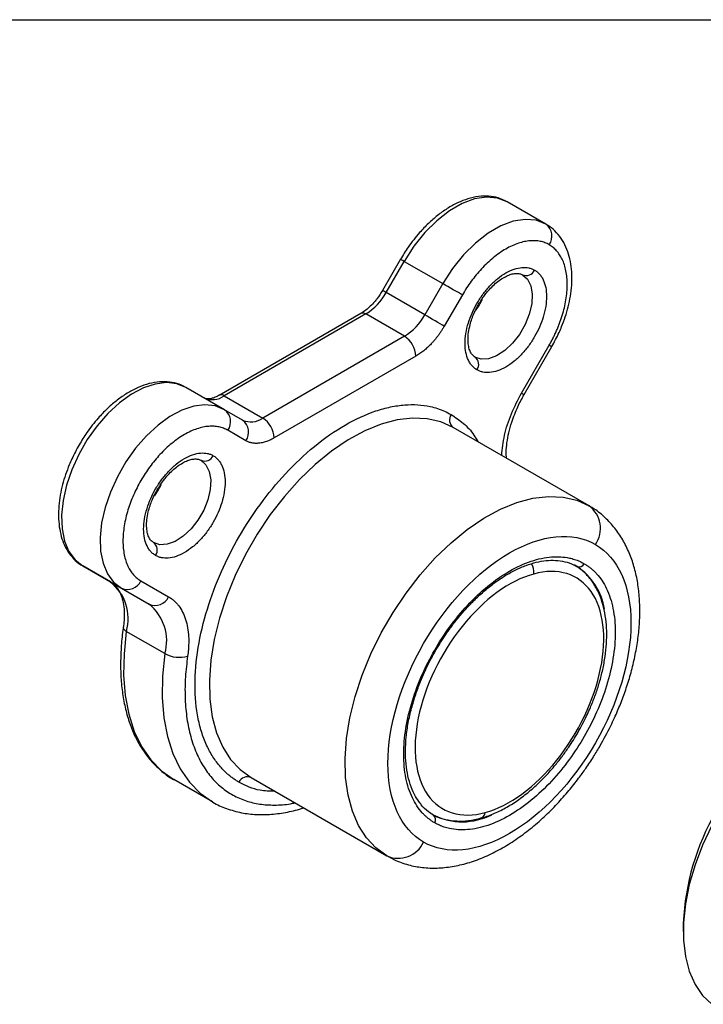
# Model space of a CAD drawing. Header units: millimetres. Extents: x 10 to 410, y 10 to 314.
# Tile 5 of 7: x 254 to 288, y 266 to 314. Entities that reach past the tile are written whole.
import ezdxf

# ---------------------------------------------------------------- set-up
doc = ezdxf.new("R2010")
doc.units = ezdxf.units.MM
doc.header["$LTSCALE"] = 1.5
doc.layers.add('TEXT', color=140, linetype='Continuous', lineweight=25)

msp = doc.modelspace()

# ---------------------------------------------------------------- linework, layer by layer
for p, q in [((280.062, 304.211), (278.152, 305.314)), ((272.87, 302.475), (271.976, 300.927)), ((272.159, 300.822), (273.053, 302.369)), ((273.053, 302.369), (274.962, 301.267)), ((274.962, 301.267), (274.068, 299.72)), ((274.068, 299.72), (272.159, 300.822)), ((275.928, 300.71), (275.034, 299.162)), ((270.909, 299.791), (263.896, 295.742)), ((271.159, 299.766), (264.146, 295.718)), ((273.068, 298.664), (271.159, 299.766)), ((273.068, 298.664), (266.055, 294.615)), ((278.858, 295.854), (280.228, 298.226)), ((278.985, 295.78), (280.355, 298.153)), ((273.634, 297.684), (266.621, 293.636)), ((264.162, 295.032), (262.253, 296.135)), ((264.146, 295.718), (266.055, 294.615)), ((265.055, 294.516), (264.162, 295.032)), ((265.221, 293.497), (264.328, 294.013)), ((282.199, 290.276), (275.481, 294.154)), ((257.153, 287.301), (259.062, 286.199)), ((258.523, 286.51), (257.153, 287.301)), ((258.523, 286.51), (260.432, 285.408)), ((260.028, 286.565), (261.397, 285.774)), ((259.062, 286.199), (260.432, 285.408)), ((261.214, 282.964), (259.305, 284.066)), ((263.562, 275.632), (261.653, 276.735)), ((265.481, 276.834), (272.199, 272.956)), ((286.856, 269.639), (286.856, 269.224))]:
    msp.add_line(p, q)
at = {"flags": 128}
for points in [[(278.153, 305.313), (277.671, 305.502), (277.127, 305.551), (276.536, 305.458), (275.917, 305.227), (275.288, 304.864), (274.669, 304.38), (274.079, 303.791), (273.534, 303.114), (273.053, 302.369)], [(280.062, 304.211), (279.58, 304.4), (279.036, 304.449), (278.445, 304.356), (277.826, 304.125), (277.198, 303.762), (276.579, 303.278), (275.988, 302.689), (275.443, 302.012), (274.962, 301.267)], [(273.053, 302.369), (272.989, 302.406), (272.936, 302.436), (272.898, 302.458), (272.876, 302.471), (272.87, 302.475)], [(278.899, 301.707), (279.146, 301.486), (279.31, 301.159), (279.383, 300.745), (279.358, 300.27), (279.239, 299.759), (279.032, 299.244), (278.749, 298.753), (278.406, 298.316), (278.024, 297.958), (277.624, 297.699), (277.23, 297.555), (276.864, 297.534), (276.549, 297.637)], [(275.928, 300.71), (275.839, 300.761), (275.731, 300.823), (275.61, 300.893), (275.479, 300.969), (275.344, 301.047), (275.209, 301.125), (275.08, 301.199), (274.962, 301.267)], [(272.159, 300.822), (272.095, 300.859), (272.043, 300.889), (272.005, 300.911), (271.983, 300.924), (271.976, 300.927)], [(275.034, 299.162), (274.945, 299.213), (274.838, 299.275), (274.717, 299.346), (274.586, 299.421), (274.45, 299.499), (274.315, 299.577), (274.187, 299.652), (274.068, 299.72)], [(280.228, 298.226), (280.295, 298.188), (280.338, 298.163), (280.354, 298.153), (280.355, 298.153)], [(262.253, 296.135), (261.798, 296.317), (261.287, 296.373), (260.732, 296.303), (260.149, 296.108), (259.554, 295.793), (258.963, 295.366), (258.392, 294.841), (257.857, 294.23), (257.372, 293.55), (256.951, 292.821), (256.605, 292.061), (256.343, 291.292), (256.173, 290.535), (256.1, 289.81), (256.124, 289.137), (256.246, 288.534), (256.463, 288.019), (256.768, 287.604), (257.153, 287.301)], [(278.858, 295.854), (278.925, 295.815), (278.968, 295.79), (278.985, 295.78), (278.985, 295.78)], [(264.162, 295.032), (263.707, 295.215), (263.196, 295.271), (262.641, 295.201), (262.058, 295.006), (261.463, 294.69), (260.872, 294.264), (260.301, 293.738), (259.766, 293.127), (259.281, 292.448), (258.86, 291.718), (258.514, 290.959), (258.252, 290.19), (258.082, 289.433), (258.009, 288.708), (258.033, 288.035), (258.156, 287.432), (258.372, 286.916), (258.677, 286.502), (259.062, 286.199)], [(275.481, 294.154), (274.867, 294.431), (274.193, 294.587), (273.469, 294.62), (272.705, 294.529), (271.911, 294.316), (271.097, 293.984), (270.275, 293.537), (269.456, 292.982), (268.651, 292.325), (267.87, 291.575), (267.125, 290.744), (266.425, 289.841), (265.78, 288.88), (265.199, 287.873), (264.689, 286.834), (264.257, 285.776), (263.91, 284.715), (263.651, 283.665), (263.485, 282.639), (263.413, 281.651), (263.437, 280.716), (263.556, 279.845), (263.769, 279.051), (264.073, 278.344), (264.463, 277.733), (264.934, 277.228), (265.481, 276.834)], [(262.999, 292.528), (263.246, 292.307), (263.41, 291.98), (263.483, 291.567), (263.458, 291.091), (263.339, 290.58), (263.132, 290.065), (262.849, 289.574), (262.506, 289.137), (262.124, 288.779), (261.724, 288.52), (261.33, 288.376), (260.964, 288.355), (260.649, 288.458)], [(272.199, 272.956), (271.652, 273.35), (271.18, 273.855), (270.79, 274.466), (270.486, 275.173), (270.274, 275.967), (270.154, 276.838), (270.131, 277.773), (270.202, 278.761), (270.368, 279.787), (270.627, 280.837), (270.975, 281.898), (271.406, 282.956), (271.916, 283.995), (272.498, 285.002), (273.143, 285.963), (273.843, 286.866), (274.588, 287.698), (275.368, 288.447), (276.174, 289.104), (276.993, 289.659), (277.815, 290.106), (278.629, 290.438), (279.423, 290.651), (280.187, 290.742), (280.911, 290.709), (281.584, 290.553), (282.199, 290.276)], [(259.305, 284.066), (259.243, 284.108), (259.196, 284.154), (259.167, 284.201), (259.157, 284.248), (259.158, 284.261)], [(259.305, 284.066), (259.19, 282.957), (259.172, 281.896), (259.252, 280.895), (259.429, 279.966), (259.7, 279.119), (260.063, 278.365), (260.512, 277.711), (261.045, 277.165), (261.653, 276.735)], [(261.214, 282.964), (261.099, 281.855), (261.082, 280.794), (261.161, 279.793), (261.338, 278.864), (261.609, 278.017), (261.972, 277.263), (262.422, 276.609), (262.954, 276.063), (263.562, 275.632)], [(288.265, 274.457), (287.812, 273.495), (287.441, 272.52), (287.157, 271.546), (286.965, 270.59), (286.868, 269.668), (286.868, 268.794), (286.965, 267.983), (287.157, 267.249), (287.441, 266.603), (287.812, 266.056), (288.265, 265.617)]]:
    msp.add_lwpolyline(points, dxfattribs=at)
for centre, radius, start, end in [((279.625, 303.617), 0.738, 324.8149, 53.6488), ((279.084, 302.13), 0.461, 246.3569, 335.1837), ((269.632, 302.214), 2.885, 301.9547, 331.1444), ((273.272, 302.242), 4.047, 325.4912, 334.5981), ((271.013, 299.562), 0.251, 54.3824, 114.3071), ((271.541, 301.112), 2.885, 301.9547, 331.1444), ((272.406, 297.628), 1.229, 2.6055, 57.3945), ((276.276, 297.266), 0.461, 324.8149, 53.6488), ((263.56, 296.535), 1.006, 245.686, 305.6182), ((263.999, 295.513), 0.252, 54.4137, 113.9483), ((263.725, 294.438), 0.738, 324.8149, 53.6488), ((275.754, 294.526), 0.461, 144.8149, 233.6488), ((265.469, 295.433), 1.006, 245.686, 305.6182), ((264.618, 293.922), 0.738, 324.8149, 53.6488), ((265.393, 293.58), 1.229, 2.6055, 57.3945), ((263.184, 292.951), 0.461, 246.3569, 335.1837), ((257.372, 293.063), 4.047, 325.4912, 334.5981), ((281.379, 289.162), 1.383, 324.8149, 53.6488), ((260.376, 288.087), 0.461, 324.8149, 53.6488), ((278.797, 287.026), 0.672, 349.5568, 35.0102), ((281.708, 287.529), 0.277, 246.3569, 335.1837), ((279.845, 284.651), 3.155, 9.3588, 56.2707), ((257.07, 284.698), 2.323, 344.2235, 51.2866), ((259.358, 286.875), 0.738, 246.3569, 335.1837), ((260.728, 286.084), 0.738, 246.3569, 335.1837), ((258.979, 283.596), 2.323, 344.2235, 51.2866), ((261.924, 284.266), 1.483, 241.4024, 286.1366), ((298.896, 269.091), 12.052, 122.6112, 177.3942), ((265.296, 276.411), 0.461, 66.3569, 155.1837), ((275.921, 277.863), 3.218, 243.7317, 297.0496), ((274.333, 274.755), 0.277, 324.8149, 53.6488), ((276.726, 275.142), 0.336, 289.9861, 353.4031), ((272.753, 274.223), 1.384, 246.3569, 335.1837)]:
    msp.add_arc(centre, radius, start, end)
for points, knots in [([(278.152, 305.314), (278.004, 305.385), (277.715, 305.527), (277.229, 305.606), (276.726, 305.591), (276.209, 305.478), (275.691, 305.277), (275.184, 304.997), (274.701, 304.653), (274.242, 304.253), (273.85, 303.845), (273.521, 303.448), (273.197, 303.012), (272.994, 302.678), (272.869, 302.475)], [0, 0, 0, 0, 0.091464, 0.179582, 0.269057, 0.35919, 0.448877, 0.537266, 0.623568, 0.706414, 0.789732, 0.850342, 0.908732, 1, 1, 1, 1]), ([(280.355, 298.153), (280.48, 298.384), (280.656, 298.708), (280.868, 299.203), (281.026, 299.628), (281.174, 300.135), (281.284, 300.658), (281.349, 301.193), (281.359, 301.725), (281.31, 302.243), (281.197, 302.737), (281.015, 303.197), (280.758, 303.611), (280.443, 303.963), (280.183, 304.128), (280.059, 304.207)], [0, 0, 0, 0, 0.101339, 0.142653, 0.210785, 0.280866, 0.355445, 0.432638, 0.511808, 0.592495, 0.67423, 0.756635, 0.839532, 0.923347, 1, 1, 1, 1]), ([(280.228, 303.192), (280.193, 303.211), (280.124, 303.248), (280.016, 303.294), (279.904, 303.332), (279.788, 303.361), (279.668, 303.381), (279.544, 303.392), (279.417, 303.395), (279.236, 303.387), (278.999, 303.352), (278.7, 303.27), (278.391, 303.148), (278.078, 302.985), (277.764, 302.786), (277.456, 302.552), (277.156, 302.288), (276.874, 302.004), (276.61, 301.702), (276.366, 301.388), (276.136, 301.058), (275.997, 300.826), (275.928, 300.71)], [0, 0, 0, 0, 0.030233, 0.060267, 0.090168, 0.120004, 0.149843, 0.179752, 0.209798, 0.240047, 0.30432, 0.368671, 0.434312, 0.500032, 0.565673, 0.631394, 0.695667, 0.760018, 0.820269, 0.87999, 0.93972, 1, 1, 1, 1]), ([(280.228, 298.226), (280.261, 298.286), (280.328, 298.404), (280.422, 298.583), (280.511, 298.764), (280.594, 298.946), (280.671, 299.129), (280.743, 299.313), (280.809, 299.498), (280.892, 299.754), (280.981, 300.08), (281.059, 300.471), (281.107, 300.855), (281.123, 301.226), (281.107, 301.579), (281.059, 301.907), (280.981, 302.208), (280.875, 302.473), (280.746, 302.703), (280.596, 302.899), (280.425, 303.065), (280.294, 303.15), (280.228, 303.192)], [0, 0, 0, 0, 0.0302328, 0.0602667, 0.0901681, 0.1200043, 0.1498428, 0.1797515, 0.2097975, 0.2400471, 0.3043203, 0.3686713, 0.4343121, 0.5000324, 0.5656732, 0.6313935, 0.6956666, 0.7600177, 0.8202688, 0.8799896, 0.93972, 1, 1, 1, 1]), ([(276.653, 297), (276.627, 297.015), (276.577, 297.046), (276.506, 297.102), (276.441, 297.163), (276.38, 297.231), (276.324, 297.306), (276.273, 297.387), (276.185, 297.556), (276.09, 297.845), (276.049, 298.297), (276.09, 298.796), (276.212, 299.31), (276.4, 299.816), (276.644, 300.296), (276.938, 300.747), (277.282, 301.162), (277.666, 301.526), (278.077, 301.811), (278.489, 302.001), (278.813, 302.069), (279.05, 302.072), (279.212, 302.051), (279.364, 302.008), (279.456, 301.96), (279.503, 301.936)], [0, 0, 0, 0, 0.01728, 0.034437, 0.051521, 0.068582, 0.08567, 0.102837, 0.120131, 0.18508, 0.250089, 0.315037, 0.380046, 0.440001, 0.500014, 0.559969, 0.619983, 0.684931, 0.74994, 0.814889, 0.879897, 0.910047, 0.939934, 0.969828, 1, 1, 1, 1]), ([(279.503, 301.936), (279.528, 301.921), (279.578, 301.89), (279.649, 301.834), (279.714, 301.773), (279.775, 301.705), (279.831, 301.63), (279.882, 301.549), (279.97, 301.38), (280.066, 301.091), (280.106, 300.639), (280.066, 300.14), (279.943, 299.626), (279.755, 299.12), (279.511, 298.64), (279.217, 298.189), (278.873, 297.774), (278.489, 297.41), (278.078, 297.125), (277.666, 296.935), (277.342, 296.867), (277.105, 296.864), (276.943, 296.885), (276.791, 296.928), (276.699, 296.976), (276.653, 297)], [0, 0, 0, 0, 0.01728, 0.034437, 0.051521, 0.068582, 0.08567, 0.102837, 0.120131, 0.18508, 0.250089, 0.315037, 0.380046, 0.440001, 0.500014, 0.559969, 0.619983, 0.684931, 0.74994, 0.814889, 0.879897, 0.910047, 0.939934, 0.969828, 1, 1, 1, 1]), ([(276.732, 300.245), (276.826, 300.397), (276.959, 300.61), (277.184, 300.891), (277.381, 301.108), (277.622, 301.327), (277.871, 301.51), (278.119, 301.65), (278.352, 301.739), (278.562, 301.779), (278.741, 301.768), (278.845, 301.748), (278.891, 301.708), (278.897, 301.703)], [0, 0, 0, 0, 0.136009, 0.19107, 0.280946, 0.371881, 0.466825, 0.56309, 0.660245, 0.759211, 0.863133, 0.981315, 1, 1, 1, 1]), ([(271.976, 300.928), (271.889, 300.788), (271.766, 300.591), (271.558, 300.337), (271.375, 300.141), (271.156, 299.954), (270.996, 299.836), (270.918, 299.797), (270.91, 299.793)], [0, 0, 0, 0, 0.286372, 0.402182, 0.590668, 0.780546, 0.977958, 1, 1, 1, 1]), ([(276.548, 297.644), (276.5, 297.676), (276.413, 297.735), (276.308, 297.915), (276.235, 298.145), (276.202, 298.432), (276.215, 298.771), (276.276, 299.12), (276.37, 299.45), (276.485, 299.758), (276.607, 300.021), (276.7, 300.187), (276.732, 300.245)], [0, 0, 0, 0, 0.139651, 0.251128, 0.360801, 0.46856, 0.573844, 0.689983, 0.777428, 0.854245, 0.949764, 1, 1, 1, 1]), ([(275.034, 299.162), (275.007, 299.117), (274.954, 299.026), (274.869, 298.894), (274.781, 298.766), (274.689, 298.642), (274.593, 298.522), (274.494, 298.406), (274.367, 298.267), (274.21, 298.111), (274.021, 297.948), (273.829, 297.803), (273.699, 297.724), (273.634, 297.684)], [0, 0, 0, 0, 0.071976, 0.143395, 0.2144817, 0.285464, 0.3565707, 0.4280295, 0.5000646, 0.6256143, 0.7499716, 0.8743596, 1, 1, 1, 1]), ([(262.252, 296.135), (262.104, 296.207), (261.815, 296.348), (261.329, 296.427), (260.826, 296.412), (260.309, 296.299), (259.791, 296.098), (259.284, 295.819), (258.801, 295.474), (258.342, 295.074), (257.95, 294.666), (257.621, 294.269), (257.297, 293.833), (257.094, 293.499), (256.969, 293.296)], [0, 0, 0, 0, 0.091464, 0.179582, 0.269057, 0.35919, 0.448877, 0.537266, 0.623568, 0.706414, 0.789732, 0.850342, 0.908732, 1, 1, 1, 1]), ([(263.897, 295.745), (263.832, 295.709), (263.692, 295.634), (263.503, 295.578), (263.335, 295.563), (263.22, 295.579), (263.17, 295.611), (263.15, 295.624)], [0, 0, 0, 0, 0.183017, 0.390825, 0.604853, 0.837775, 1, 1, 1, 1]), ([(277.874, 292.773), (277.909, 293.099), (277.981, 293.765), (278.323, 294.833), (278.681, 295.517), (278.858, 295.854)], [0, 0, 0, 0, 0.328661, 0.669271, 1, 1, 1, 1]), ([(278.109, 292.637), (278.104, 292.732), (278.09, 292.966), (278.129, 293.391), (278.219, 293.894), (278.353, 294.374), (278.51, 294.806), (278.704, 295.264), (278.876, 295.581), (278.985, 295.78)], [0, 0, 0, 0, 0.107895, 0.267447, 0.423381, 0.585756, 0.704701, 0.81461, 1, 1, 1, 1]), ([(264.878, 276.605), (264.825, 276.637), (264.719, 276.7), (264.566, 276.805), (264.419, 276.918), (264.277, 277.04), (264.14, 277.169), (263.914, 277.407), (263.621, 277.784), (263.299, 278.356), (263.039, 279.007), (262.782, 279.988), (262.65, 281.382), (262.808, 283.23), (263.261, 285.141), (263.958, 286.998), (264.848, 288.747), (265.918, 290.392), (267.178, 291.924), (268.606, 293.273), (270.127, 294.333), (271.4, 294.915), (272.378, 295.183), (273.072, 295.284), (273.728, 295.29), (274.265, 295.217), (274.702, 295.098), (275.052, 294.967), (275.269, 294.85), (275.378, 294.791)], [0, 0, 0, 0, 0.009731, 0.019445, 0.029151, 0.038858, 0.048575, 0.05831, 0.089198, 0.120102, 0.152278, 0.18447, 0.250119, 0.315768, 0.380053, 0.441772, 0.500003, 0.558234, 0.619953, 0.684238, 0.749888, 0.815537, 0.847713, 0.879904, 0.910792, 0.941696, 0.961139, 0.98055, 1, 1, 1, 1]), ([(275.378, 294.791), (275.582, 294.654), (275.998, 294.374), (276.434, 293.914), (276.632, 293.563), (276.693, 293.455)], [0, 0, 0, 0, 0.402031, 0.81653, 1, 1, 1, 1]), ([(264.328, 294.013), (264.293, 294.032), (264.224, 294.07), (264.116, 294.115), (264.004, 294.153), (263.888, 294.182), (263.768, 294.202), (263.644, 294.213), (263.517, 294.216), (263.336, 294.208), (263.099, 294.173), (262.8, 294.091), (262.491, 293.969), (262.073, 293.753), (261.554, 293.391), (260.975, 292.844), (260.458, 292.218), (260.015, 291.538), (259.647, 290.814), (259.364, 290.054), (259.18, 289.278), (259.126, 288.648), (259.148, 288.178), (259.196, 287.85), (259.274, 287.549), (259.38, 287.284), (259.509, 287.054), (259.659, 286.859), (259.83, 286.692), (259.961, 286.608), (260.028, 286.565)], [0, 0, 0, 0, 0.015126, 0.030153, 0.045113, 0.060041, 0.07497, 0.089933, 0.104966, 0.120101, 0.152258, 0.184454, 0.217295, 0.250177, 0.315811, 0.380082, 0.44003, 0.500016, 0.559964, 0.61995, 0.684221, 0.749856, 0.782697, 0.815578, 0.847736, 0.879932, 0.910077, 0.939956, 0.969841, 1, 1, 1, 1]), ([(256.969, 293.296), (256.844, 293.064), (256.667, 292.739), (256.453, 292.243), (256.293, 291.818), (256.142, 291.314), (256.029, 290.794), (255.959, 290.266), (255.942, 289.743), (255.98, 289.237), (256.078, 288.758), (256.24, 288.313), (256.468, 287.91), (256.774, 287.571), (257.008, 287.363), (257.152, 287.302), (257.153, 287.301)], [0, 0, 0, 0, 0.100798, 0.1417, 0.209146, 0.278452, 0.352097, 0.428181, 0.506044, 0.585241, 0.665512, 0.746718, 0.828945, 0.912718, 0.999421, 1, 1, 1, 1]), ([(266.621, 293.636), (266.584, 293.615), (266.509, 293.573), (266.398, 293.52), (266.289, 293.475), (266.18, 293.437), (266.073, 293.407), (265.967, 293.385), (265.837, 293.367), (265.686, 293.362), (265.519, 293.382), (265.362, 293.424), (265.268, 293.473), (265.221, 293.497)], [0, 0, 0, 0, 0.071976, 0.143395, 0.214482, 0.285464, 0.356571, 0.428029, 0.500065, 0.625614, 0.749972, 0.87436, 1, 1, 1, 1]), ([(260.753, 287.821), (260.727, 287.836), (260.677, 287.867), (260.606, 287.923), (260.541, 287.984), (260.48, 288.052), (260.424, 288.127), (260.373, 288.208), (260.285, 288.377), (260.19, 288.666), (260.149, 289.118), (260.19, 289.617), (260.312, 290.131), (260.5, 290.637), (260.744, 291.117), (261.038, 291.568), (261.382, 291.983), (261.766, 292.347), (262.177, 292.632), (262.589, 292.822), (262.913, 292.89), (263.15, 292.893), (263.312, 292.872), (263.464, 292.829), (263.556, 292.781), (263.603, 292.757)], [0, 0, 0, 0, 0.01728, 0.034437, 0.051521, 0.068582, 0.08567, 0.102837, 0.120131, 0.18508, 0.250089, 0.315037, 0.380046, 0.440001, 0.500014, 0.559969, 0.619983, 0.684931, 0.74994, 0.814889, 0.879897, 0.910047, 0.939934, 0.969828, 1, 1, 1, 1]), ([(263.603, 292.757), (263.628, 292.742), (263.678, 292.711), (263.749, 292.656), (263.814, 292.594), (263.875, 292.526), (263.931, 292.451), (263.982, 292.37), (264.07, 292.201), (264.166, 291.912), (264.206, 291.461), (264.166, 290.961), (264.043, 290.447), (263.855, 289.941), (263.611, 289.462), (263.317, 289.01), (262.973, 288.595), (262.589, 288.231), (262.178, 287.946), (261.766, 287.756), (261.442, 287.688), (261.205, 287.685), (261.043, 287.706), (260.891, 287.749), (260.799, 287.797), (260.753, 287.821)], [0, 0, 0, 0, 0.01728, 0.034437, 0.051521, 0.068582, 0.08567, 0.102837, 0.120131, 0.18508, 0.250089, 0.315037, 0.380046, 0.440001, 0.500014, 0.559969, 0.619983, 0.684931, 0.74994, 0.814889, 0.879897, 0.910047, 0.939934, 0.969828, 1, 1, 1, 1]), ([(260.832, 291.066), (260.926, 291.218), (261.059, 291.431), (261.284, 291.712), (261.481, 291.929), (261.722, 292.148), (261.971, 292.331), (262.219, 292.471), (262.452, 292.56), (262.662, 292.6), (262.841, 292.589), (262.945, 292.569), (262.991, 292.529), (262.997, 292.524)], [0, 0, 0, 0, 0.136009, 0.19107, 0.280946, 0.371881, 0.466825, 0.56309, 0.660245, 0.759211, 0.863133, 0.981315, 1, 1, 1, 1]), ([(260.648, 288.465), (260.6, 288.497), (260.513, 288.556), (260.408, 288.736), (260.335, 288.966), (260.302, 289.253), (260.315, 289.592), (260.376, 289.941), (260.47, 290.271), (260.585, 290.579), (260.707, 290.842), (260.8, 291.009), (260.832, 291.066)], [0, 0, 0, 0, 0.139651, 0.251128, 0.360801, 0.46856, 0.573844, 0.689983, 0.777428, 0.854245, 0.949764, 1, 1, 1, 1]), ([(282.748, 278.413), (282.926, 278.735), (283.177, 279.188), (283.501, 279.878), (283.756, 280.474), (284.021, 281.189), (284.256, 281.94), (284.451, 282.722), (284.598, 283.519), (284.689, 284.32), (284.72, 285.113), (284.685, 285.892), (284.582, 286.647), (284.406, 287.369), (284.155, 288.05), (283.829, 288.68), (283.426, 289.254), (282.942, 289.752), (282.527, 290.094), (282.257, 290.233), (282.193, 290.265)], [0, 0, 0, 0, 0.0725568, 0.1021695, 0.1511531, 0.2017906, 0.2558916, 0.3120984, 0.3698952, 0.4288861, 0.4888074, 0.5494674, 0.6106668, 0.6721829, 0.7338064, 0.7953714, 0.8568621, 0.9185135, 0.9808542, 1, 1, 1, 1]), ([(274.009, 273.643), (272.882, 274.294), (272.249, 275.693), (272.249, 279.375), (272.882, 281.506), (275.136, 285.41), (276.665, 287.024), (279.853, 288.865), (281.382, 289.016), (282.509, 288.365)], [0, 0, 0, 0, 0.25, 0.25, 0.5, 0.5, 0.75, 0.75, 1, 1, 1, 1]), ([(282.509, 288.365), (283.636, 287.714), (284.27, 286.314), (284.27, 282.633), (283.636, 280.502), (281.382, 276.597), (279.853, 274.983), (276.665, 273.143), (275.136, 272.992), (274.009, 273.643)], [0, 0, 0, 0, 0.25, 0.25, 0.5, 0.5, 0.75, 0.75, 1, 1, 1, 1]), ([(274.559, 274.595), (274.515, 274.622), (274.425, 274.676), (274.298, 274.767), (274.175, 274.866), (274.058, 274.974), (273.886, 275.153), (273.674, 275.426), (273.447, 275.829), (273.263, 276.288), (273.082, 276.98), (272.989, 277.962), (273.1, 279.264), (273.42, 280.611), (273.911, 281.92), (274.539, 283.152), (275.292, 284.312), (276.18, 285.392), (277.187, 286.342), (278.259, 287.089), (279.156, 287.5), (279.845, 287.688), (280.334, 287.759), (280.797, 287.764), (281.176, 287.712), (281.483, 287.629), (281.73, 287.536), (281.883, 287.454), (281.959, 287.412)], [0, 0, 0, 0, 0.011674, 0.023326, 0.034972, 0.046628, 0.058309, 0.089194, 0.120101, 0.152274, 0.184469, 0.250118, 0.315768, 0.380053, 0.441772, 0.500003, 0.558234, 0.619953, 0.684238, 0.749887, 0.815537, 0.847709, 0.879904, 0.910789, 0.941696, 0.961138, 0.980548, 1, 1, 1, 1]), ([(281.959, 287.412), (282.004, 287.386), (282.093, 287.332), (282.221, 287.24), (282.343, 287.141), (282.46, 287.034), (282.633, 286.855), (282.845, 286.581), (283.072, 286.179), (283.255, 285.719), (283.436, 285.028), (283.529, 284.046), (283.418, 282.744), (283.099, 281.397), (282.607, 280.088), (281.98, 278.855), (281.226, 277.696), (280.338, 276.616), (279.332, 275.666), (278.259, 274.918), (277.363, 274.508), (276.673, 274.319), (276.184, 274.248), (275.722, 274.244), (275.343, 274.296), (275.035, 274.379), (274.789, 274.472), (274.636, 274.554), (274.559, 274.595)], [0, 0, 0, 0, 0.011674, 0.023326, 0.034972, 0.046628, 0.058309, 0.089194, 0.120101, 0.152274, 0.184469, 0.250118, 0.315768, 0.380053, 0.441772, 0.500003, 0.558234, 0.619953, 0.684238, 0.749887, 0.815537, 0.847709, 0.879904, 0.910789, 0.941696, 0.961138, 0.980548, 1, 1, 1, 1]), ([(274.607, 283.112), (274.77, 283.382), (274.998, 283.76), (275.372, 284.286), (275.702, 284.717), (276.115, 285.196), (276.562, 285.659), (277.041, 286.096), (277.541, 286.491), (278.054, 286.834), (278.572, 287.119), (279.085, 287.34), (279.59, 287.494), (280.08, 287.578), (280.555, 287.591), (281.008, 287.521), (281.358, 287.415), (281.538, 287.298), (281.591, 287.264)], [0, 0, 0, 0, 0.083704, 0.117431, 0.173152, 0.230502, 0.291477, 0.354466, 0.418824, 0.484071, 0.549927, 0.616286, 0.683219, 0.751017, 0.820302, 0.89214, 0.968152, 1, 1, 1, 1]), ([(279.458, 286.904), (278.262, 286.581), (276.989, 285.649), (274.847, 282.979), (274.067, 281.35), (273.431, 278.22), (273.601, 276.848), (274.843, 275.092), (275.864, 274.78), (277.06, 275.103)], [0, 0, 0, 0, 0.25, 0.25, 0.5, 0.5, 0.75, 0.75, 1, 1, 1, 1]), ([(277.06, 275.103), (278.256, 275.427), (279.53, 276.358), (281.671, 279.029), (282.451, 280.658), (283.088, 283.788), (282.917, 285.16), (281.675, 286.916), (280.655, 287.228), (279.458, 286.904)], [0, 0, 0, 0, 0.25, 0.25, 0.5, 0.5, 0.75, 0.75, 1, 1, 1, 1]), ([(281.639, 279.053), (281.789, 279.327), (282.001, 279.711), (282.266, 280.296), (282.47, 280.798), (282.675, 281.397), (282.846, 282.02), (282.975, 282.66), (283.056, 283.303), (283.082, 283.935), (283.05, 284.548), (282.958, 285.132), (282.802, 285.68), (282.58, 286.184), (282.292, 286.64), (281.926, 287.027), (281.637, 287.271), (281.458, 287.352), (281.443, 287.359)], [0, 0, 0, 0, 0.085229, 0.119753, 0.176791, 0.235557, 0.298133, 0.362907, 0.429267, 0.496758, 0.565115, 0.634191, 0.703901, 0.774286, 0.845534, 0.918115, 0.99297, 1, 1, 1, 1]), ([(258.527, 286.494), (258.586, 286.46), (258.727, 286.378), (258.901, 286.16), (259.056, 285.857), (259.159, 285.49), (259.208, 285.069), (259.209, 284.656), (259.168, 284.375), (259.152, 284.263)], [0, 0, 0, 0, 0.121947, 0.291263, 0.447824, 0.600099, 0.750714, 0.899804, 1, 1, 1, 1]), ([(261.397, 285.774), (261.435, 285.751), (261.51, 285.705), (261.616, 285.625), (261.715, 285.536), (261.809, 285.439), (261.942, 285.276), (262.098, 285.027), (262.245, 284.663), (262.345, 284.253), (262.389, 283.857), (262.394, 283.493), (262.379, 283.173), (262.351, 282.952), (262.336, 282.841)], [0, 0, 0, 0, 0.04937, 0.098581, 0.147745, 0.196973, 0.246379, 0.373144, 0.50002, 0.626785, 0.753662, 0.835837, 0.917776, 1, 1, 1, 1]), ([(259.159, 284.266), (259.157, 284.253), (259.103, 283.945), (259.051, 283.354), (259.01, 282.501), (259.037, 281.675), (259.125, 280.879), (259.279, 280.123), (259.498, 279.411), (259.784, 278.749), (260.139, 278.143), (260.562, 277.596), (261.065, 277.129), (261.436, 276.839), (261.653, 276.736), (261.661, 276.732)], [0, 0, 0, 0, 0.003644, 0.090014, 0.177262, 0.265207, 0.353745, 0.442819, 0.532447, 0.622715, 0.713806, 0.806042, 0.899945, 0.9963, 1, 1, 1, 1]), ([(273.835, 275.575), (273.759, 275.677), (273.587, 275.908), (273.386, 276.359), (273.226, 276.901), (273.132, 277.5), (273.104, 278.147), (273.141, 278.83), (273.243, 279.537), (273.403, 280.246), (273.609, 280.929), (273.83, 281.526), (274.061, 282.062), (274.307, 282.575), (274.503, 282.927), (274.607, 283.112)], [0, 0, 0, 0, 0.069894, 0.158102, 0.245101, 0.331436, 0.417316, 0.502703, 0.587291, 0.670231, 0.749232, 0.82142, 0.874426, 0.933769, 1, 1, 1, 1]), ([(262.336, 282.841), (262.295, 282.497), (262.211, 281.808), (262.198, 280.813), (262.272, 279.86), (262.446, 278.961), (262.716, 278.141), (263.081, 277.414), (263.533, 276.793), (264.06, 276.29), (264.653, 275.904), (265.299, 275.641), (265.991, 275.49), (266.736, 275.464), (267.291, 275.497), (267.605, 275.577), (267.642, 275.587)], [0, 0, 0, 0, 0.074204, 0.148425, 0.225689, 0.302987, 0.381551, 0.460148, 0.538057, 0.615999, 0.691393, 0.76682, 0.840163, 0.913538, 0.989959, 1, 1, 1, 1]), ([(276.838, 274.836), (276.94, 274.862), (277.244, 274.938), (277.755, 275.161), (278.359, 275.494), (278.949, 275.903), (279.511, 276.371), (280.043, 276.891), (280.498, 277.404), (280.879, 277.891), (281.254, 278.416), (281.493, 278.811), (281.639, 279.053)], [0, 0, 0, 0, 0.0585948, 0.1745724, 0.2896628, 0.4033836, 0.5150282, 0.6227288, 0.7307255, 0.8086926, 0.883216, 1, 1, 1, 1]), ([(272.214, 272.962), (272.355, 272.881), (272.711, 272.678), (273.329, 272.482), (274.043, 272.36), (274.773, 272.346), (275.526, 272.434), (276.293, 272.625), (277.063, 272.913), (277.826, 273.291), (278.571, 273.753), (279.291, 274.286), (279.977, 274.88), (280.614, 275.515), (281.181, 276.155), (281.65, 276.747), (282.057, 277.312), (282.415, 277.85), (282.641, 278.232), (282.748, 278.413)], [0, 0, 0, 0, 0.0436968, 0.1100694, 0.1724845, 0.2362516, 0.301417, 0.3676693, 0.4344771, 0.5013131, 0.5677217, 0.6333858, 0.697994, 0.7608593, 0.8200476, 0.8721391, 0.9123732, 0.9585054, 1, 1, 1, 1]), ([(266.648, 276.16), (266.4, 276.162), (265.747, 276.168), (265.21, 276.438), (264.878, 276.605)], [0, 0, 0, 0, 0.380007, 1, 1, 1, 1]), ([(263.569, 275.63), (263.575, 275.626), (263.785, 275.483), (264.263, 275.291), (264.979, 275.08), (265.73, 274.992), (266.488, 275.001), (267.271, 275.121), (267.802, 275.237), (268.071, 275.338), (268.071, 275.338)], [0, 0, 0, 0, 0.00523, 0.172936, 0.347955, 0.508797, 0.671285, 0.83508, 0.999627, 1, 1, 1, 1]), ([(274.504, 274.989), (274.417, 275.038), (274.194, 275.166), (273.973, 275.369), (273.856, 275.544), (273.835, 275.575)], [0, 0, 0, 0, 0.3429887, 0.8819218, 1, 1, 1, 1]), ([(274.369, 275.057), (274.522, 274.978), (274.836, 274.817), (275.369, 274.697), (275.94, 274.671), (276.434, 274.718), (276.737, 274.807), (276.838, 274.836)], [0, 0, 0, 0, 0.212388, 0.4351087, 0.6601687, 0.8870904, 1, 1, 1, 1])]:
    msp.add_open_spline(points, degree=3, knots=knots)
at = {"layer": 'TEXT'}
msp.add_line((9.525, 314.325), (409.575, 314.325), dxfattribs=at)

doc.saveas('drawing.dxf')
